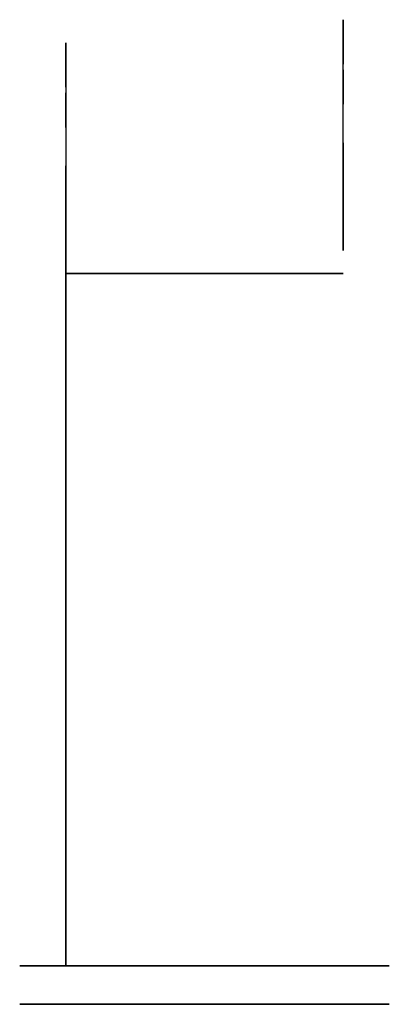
# Model space of a CAD drawing. Header units: centimetres. Extents: x -2.4 to 2.4, y 0 to 12.8.
import ezdxf

# ---------------------------------------------------------------- set-up
doc = ezdxf.new("R2010")
doc.units = ezdxf.units.CM
doc.header["$MEASUREMENT"] = 0
for name, color, linetype in [('!SL7720 v4_Sketch1', 7, 'Continuous'), ('!SL7720 v4_Sketch2', 7, 'Continuous'), ('!SL7720 v4_Sketch3', 7, 'Continuous'), ('!SL7720 v4_Sketch5', 7, 'Continuous'), ('!SL7720 v4_Sketch7', 7, 'Continuous'), ('!SL7720 v4_Sketch8', 7, 'Continuous')]:
    doc.layers.add(name, color=color, linetype=linetype)

msp = doc.modelspace()

# ---------------------------------------------------------------- linework, layer by layer
at = {"layer": '!SL7720 v4_Sketch1'}
for p, q in [((2.4, 0, 2.4), (-2.4, 0, -2.4)), ((-2.4, 0, 2.4), (2.4, 0, -2.4)), ((-2.4, 0, -2.4), (-2.4, 0, 2.4)), ((2.4, 0, -2.4), (-2.4, 0, -2.4)), ((-2.4, 0, 2.4), (2.4, 0, 2.4)), ((2.4, 0, 2.4), (2.4, 0, -2.4))]:
    msp.add_line(p, q, dxfattribs=at)
msp.add_point((0, 0), dxfattribs=at)
msp.add_point((0, 0), dxfattribs=at)
at = {"layer": '!SL7720 v4_Sketch2'}
for p, q in [((2.4, 0.5, -2.4), (-2.4, 0.5, -2.4)), ((-2.4, 0.5, 2.4), (2.4, 0.5, 2.4)), ((-2.4, 0.5, -2.4), (-2.4, 0.5, 2.4)), ((-1.8, 0.5, 1.8), (1.8, 0.5, -1.8)), ((1.8, 0.5, 1.8), (-1.8, 0.5, -1.8)), ((-1.8, 0.5, -1.8), (1.8, 0.5, -1.8)), ((-1.8, 0.5, 1.8), (-1.8, 0.5, -1.8)), ((1.8, 0.5, 1.8), (-1.8, 0.5, 1.8)), ((1.8, 0.5, -1.8), (1.8, 0.5, 1.8)), ((2.4, 0.5, 2.4), (2.4, 0.5, -2.4))]:
    msp.add_line(p, q, dxfattribs=at)
msp.add_point((0, 0.5), dxfattribs=at)
msp.add_point((0, 0.5), dxfattribs=at)
at = {"layer": '!SL7720 v4_Sketch3'}
for p, q in [((-1.8, 9.5, -1.8), (-1.8, 9.5, 1.8)), ((1.8, 9.5, -1.8), (-1.8, 9.5, -1.8)), ((-1.8, 9.5, 1.8), (1.8, 9.5, 1.8)), ((1.8, 9.5, 1.8), (1.8, 9.5, -1.8))]:
    msp.add_line(p, q, dxfattribs=at)
at = {"layer": '!SL7720 v4_Sketch3', "extrusion": (0, 1, 0)}
msp.add_circle((0, 0, 9.5), 1.6, dxfattribs=at)
at = {"layer": '!SL7720 v4_Sketch3'}
msp.add_point((0, 9.5), dxfattribs=at)
at = {"layer": '!SL7720 v4_Sketch5'}
for p, q in [((-1.8, 9.5, -1.8), (-1.8, 0.5, -1.8)), ((-1.8, 9.5, 1.8), (-1.8, 9.5, -1.8)), ((-1.8, 0.5, 1.8), (-1.8, 9.5, 1.8)), ((-1.8, 9.427, 2.175), (-1.8, 8.763, 3.814)), ((-1.8, 8.69, 4.19), (-1.8, 8.69, 11.8)), ((-1.8, 8.69, 11.8), (-1.8, 7.19, 11.8)), ((-1.8, 7.19, 11.8), (-1.8, 7.19, 2.3)), ((-1.8, 0.5, -1.8), (-1.8, 0.5, 1.8))]:
    msp.add_line(p, q, dxfattribs=at)
at = {"layer": '!SL7720 v4_Sketch5', "extrusion": (-1, 0, 0)}
for centre, radius, start, end in [((-8.5, 1.8, 1.8), 1, 157.9505, 180), ((-9.69, 4.19, 1.8), 1, 337.9505, 0), ((-6.69, 2.3, 1.8), 0.5, 180, 270)]:
    msp.add_arc(centre, radius, start, end, dxfattribs=at)
at = {"layer": '!SL7720 v4_Sketch5'}
msp.add_point((-1.8, 0), dxfattribs=at)
at = {"layer": '!SL7720 v4_Sketch7'}
for p, q in [((-1.8, 12.5, -0.198), (-1.8, 12.5, -1.8)), ((-1.8, 12.5, -1.8), (-1.8, 9.5, -1.8)), ((-1.8, 11.923, 1.425), (-1.8, 12.427, 0.177)), ((-1.8, 11.4, 9.2), (-1.8, 11.85, 9.2)), ((-1.8, 11.85, 9.2), (-1.8, 11.85, 1.8)), ((-1.8, 11.4, 2.3), (-1.8, 11.4, 9.2)), ((-1.8, 9.5, 1.8), (-1.8, 10.9, 1.8)), ((-1.8, 9.5, -1.8), (-1.8, 9.5, 1.8)), ((-1.8, 9.5, -1.8), (-1.8, 0.5, -1.8)), ((-1.8, 9.5, 1.8), (-1.8, 9.5, -1.8)), ((-1.8, 8.763, 3.814), (-1.8, 9.427, 2.175)), ((-1.8, 7.19, 11.8), (-1.8, 8.69, 11.8)), ((-1.8, 8.69, 11.8), (-1.8, 8.69, 4.19)), ((-1.8, 7.19, 2.3), (-1.8, 7.19, 11.8)), ((-1.8, 0.5, 1.8), (-1.8, 6.69, 1.8)), ((-1.8, 0.5, -1.8), (-1.8, 0.5, 1.8))]:
    msp.add_line(p, q, dxfattribs=at)
at = {"layer": '!SL7720 v4_Sketch7', "extrusion": (-1, 0, 0)}
for centre, radius, start, end in [((-11.5, -0.198, 1.8), 1, 158, 180), ((-12.85, 1.8, 1.8), 1, 338, 0), ((-10.9, 2.3, 1.8), 0.5, 180, 270), ((-8.5, 1.8, 1.8), 1, 157.9505, 180), ((-9.69, 4.19, 1.8), 1, 337.9505, 0), ((-6.69, 2.3, 1.8), 0.5, 180, 270)]:
    msp.add_arc(centre, radius, start, end, dxfattribs=at)
at = {"layer": '!SL7720 v4_Sketch7'}
msp.add_point((-1.8, 0), dxfattribs=at)
at = {"layer": '!SL7720 v4_Sketch8'}
for p, q in [((1.8, 9.8, -1), (1.8, 12.8, -1)), ((1.8, 12.8, -1), (1.8, 12.8, -0.198)), ((1.8, 12.727, 0.177), (1.8, 12.223, 1.425)), ((1.8, 12.15, 1.8), (1.8, 12.15, 8.4)), ((1.8, 12.15, 8.4), (1.8, 11.7, 8.4)), ((1.8, 11.7, 8.4), (1.8, 11.7, 2.3)), ((1.8, 11.2, 1.8), (1.8, 9.8, 1.8)), ((1.8, 9.8, -0.001), (1.8, 10.83, -2.551)), ((1.8, 9.8, 1.8), (1.8, 9.8, -1)), ((1.8, 9.8, -0.001), (1.8, 9.8, -2.751))]:
    msp.add_line(p, q, dxfattribs=at)
at = {"layer": '!SL7720 v4_Sketch8', "extrusion": (1, 0, 0)}
for centre, radius, start, end in [((11.8, -0.198, 1.8), 1, 0, 22), ((13.15, 1.8, 1.8), 1, 180, 202), ((11.2, 2.3, 1.8), 0.5, 270, 360)]:
    msp.add_arc(centre, radius, start, end, dxfattribs=at)
at = {"layer": '!SL7720 v4_Sketch8'}
msp.add_point((1.8, 0), dxfattribs=at)

doc.saveas('drawing.dxf')
